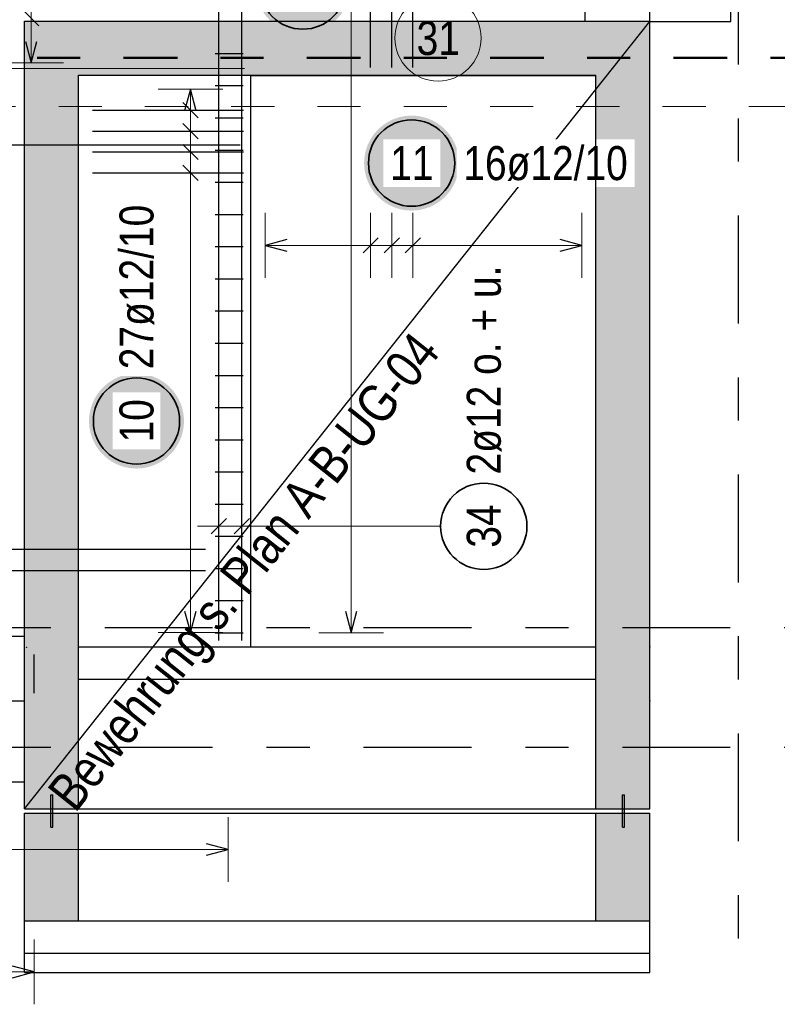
# Model space of a CAD drawing. Header units: millimetres. Extents: x -1.9 to 32.6, y 0 to 21.
# Tile 46 of 59: x 20.1 to 21.9, y 10.2 to 12.5. Entities that reach past the tile are written whole.
import ezdxf

# ---------------------------------------------------------------- set-up
doc = ezdxf.new("R2010")
doc.units = ezdxf.units.MM
for name, pattern in [('DASHDOT', [1, 0.5, -0.25, 0, -0.25]), ('DASHDOTX2', [2, 1, -0.5, 0, -0.5]), ('HIDDEN', [0.375, 0.25, -0.125])]:
    doc.linetypes.add(name, pattern=pattern)
doc.layers.add('Achsen', color=7, linetype='Continuous', lineweight=20)
doc.layers.add('nplo Bewehrung', color=7, linetype='Continuous', lineweight=20)
doc.styles.add('Arial Narrow', font='ARIALN.TTF')

msp = doc.modelspace()

# ---------------------------------------------------------------- hatches: boundary and pattern name
at = {"lineweight": 13, "true_color": 0xcef2bf}
for points in [[(21.595049, 12.520045), (21.470049, 12.395045), (20.270049, 12.395045), (20.145049, 12.520045)], [(20.270049, 12.395045), (20.270049, 10.945045), (20.145049, 10.945045), (20.145049, 12.520045)], [(21.595049, 12.520045), (21.595049, 10.945045), (21.470049, 10.945045), (21.470049, 12.395045)], [(20.270049, 10.945045), (20.270049, 10.695045), (20.145049, 10.695045), (20.145049, 10.945045)], [(21.595049, 10.945045), (21.595049, 10.695045), (21.470049, 10.695045), (21.470049, 10.945045)], [(20.270049, 10.685045), (20.270049, 10.435045), (20.145049, 10.435045), (20.145049, 10.685045)], [(21.595049, 10.685045), (21.595049, 10.435045), (21.470049, 10.435045), (21.470049, 10.685045)]]:
    msp.add_hatch(color=254, dxfattribs=at).paths.add_polyline_path(points)
at = {"lineweight": 25, "true_color": 0xffffff}
msp.add_hatch(color=7, dxfattribs=at).paths.add_polyline_path([(21.152603, 12.191028), (21.152536, 12.194867), (21.152335, 12.198701), (21.152001, 12.202526), (21.151533, 12.206337), (21.150932, 12.210129), (21.1502, 12.213898), (21.149336, 12.217639), (21.148342, 12.221348), (21.14722, 12.22502), (21.145969, 12.22865), (21.144594, 12.232235), (21.143093, 12.235769), (21.141471, 12.239249), (21.139728, 12.24267), (21.137866, 12.246028), (21.135889, 12.249319), (21.133797, 12.252539), (21.131595, 12.255684), (21.129284, 12.258751), (21.126868, 12.261734), (21.124349, 12.264632), (21.121731, 12.26744), (21.119016, 12.270155), (21.116208, 12.272774), (21.11331, 12.275293), (21.110326, 12.277709), (21.10726, 12.28002), (21.104115, 12.282222), (21.100894, 12.284313), (21.097603, 12.286291), (21.094245, 12.288152), (21.090824, 12.289895), (21.087344, 12.291518), (21.08381, 12.293018), (21.080226, 12.294394), (21.076595, 12.295644), (21.072923, 12.296767), (21.069215, 12.29776), (21.065474, 12.298624), (21.061705, 12.299357), (21.057912, 12.299957), (21.054101, 12.300425), (21.050276, 12.30076), (21.046442, 12.300961), (21.042603, 12.301028), (21.038764, 12.300961), (21.03493, 12.30076), (21.031105, 12.300425), (21.027294, 12.299957), (21.023502, 12.299357), (21.019733, 12.298624), (21.015992, 12.29776), (21.012283, 12.296767), (21.008611, 12.295644), (21.004981, 12.294394), (21.001397, 12.293018), (20.997862, 12.291518), (20.994382, 12.289895), (20.990961, 12.288152), (20.987603, 12.286291), (20.984312, 12.284313), (20.981092, 12.282222), (20.977947, 12.28002), (20.974881, 12.277709), (20.971897, 12.275293), (20.968999, 12.272774), (20.966191, 12.270155), (20.963476, 12.26744), (20.960857, 12.264632), (20.958338, 12.261734), (20.955922, 12.258751), (20.953611, 12.255684), (20.951409, 12.252539), (20.949318, 12.249319), (20.94734, 12.246028), (20.945479, 12.24267), (20.943736, 12.239249), (20.942113, 12.235769), (20.940613, 12.232235), (20.939237, 12.22865), (20.937987, 12.22502), (20.936864, 12.221348), (20.935871, 12.217639), (20.935007, 12.213898), (20.934274, 12.210129), (20.933674, 12.206337), (20.933206, 12.202526), (20.932871, 12.198701), (20.93267, 12.194867), (20.932603, 12.191028), (20.93267, 12.187189), (20.932871, 12.183355), (20.933206, 12.17953), (20.933674, 12.175719), (20.934274, 12.171927), (20.935007, 12.168158), (20.935871, 12.164416), (20.936864, 12.160708), (20.937987, 12.157036), (20.939237, 12.153406), (20.940613, 12.149821), (20.942113, 12.146287), (20.943736, 12.142807), (20.945479, 12.139386), (20.94734, 12.136028), (20.949318, 12.132737), (20.951409, 12.129517), (20.953611, 12.126371), (20.955922, 12.123305), (20.958338, 12.120321), (20.960857, 12.117423), (20.963476, 12.114615), (20.966191, 12.1119), (20.968999, 12.109282), (20.971897, 12.106763), (20.974881, 12.104347), (20.977947, 12.102036), (20.981092, 12.099834), (20.984312, 12.097743), (20.987603, 12.095765), (20.990961, 12.093904), (20.994382, 12.09216), (20.997862, 12.090538), (21.001397, 12.089038), (21.004981, 12.087662), (21.008611, 12.086412), (21.012283, 12.085289), (21.015992, 12.084295), (21.019733, 12.083432), (21.023502, 12.082699), (21.027294, 12.082098), (21.031105, 12.08163), (21.03493, 12.081296), (21.038764, 12.081095), (21.042603, 12.081028), (21.046442, 12.081095), (21.050276, 12.081296), (21.054101, 12.08163), (21.057912, 12.082098), (21.061705, 12.082699), (21.065474, 12.083432), (21.069215, 12.084295), (21.072923, 12.085289), (21.076595, 12.086412), (21.080226, 12.087662), (21.08381, 12.089038), (21.087344, 12.090538), (21.090824, 12.09216), (21.094245, 12.093904), (21.097603, 12.095765), (21.100894, 12.097743), (21.104115, 12.099834), (21.10726, 12.102036), (21.110326, 12.104347), (21.11331, 12.106763), (21.116208, 12.109282), (21.119016, 12.1119), (21.121731, 12.114615), (21.124349, 12.117423), (21.126868, 12.120321), (21.129284, 12.123305), (21.131595, 12.126371), (21.133797, 12.129517), (21.135889, 12.132737), (21.137866, 12.136028), (21.139728, 12.139386), (21.141471, 12.142807), (21.143093, 12.146287), (21.144594, 12.149821), (21.145969, 12.153406), (21.14722, 12.157036), (21.148342, 12.160708), (21.149336, 12.164416), (21.1502, 12.168158), (21.150932, 12.171927), (21.151533, 12.175719), (21.152001, 12.17953), (21.152335, 12.183355)])
at = {"lineweight": 13, "true_color": 0xff0000}
for points in [[(20.211049, 10.727545), (20.211049, 10.652545), (20.206049, 10.652545), (20.206049, 10.727545)], [(21.536468, 10.727545), (21.536468, 10.652545), (21.531468, 10.652545), (21.531468, 10.727545)]]:
    msp.add_hatch(color=1, dxfattribs=at).paths.add_polyline_path(points)
at = {"layer": 'Achsen', "lineweight": 25, "true_color": 0xffffff}
for points in [[(20.900441, 12.601263), (20.900374, 12.605101), (20.900173, 12.608936), (20.899838, 12.612761), (20.89937, 12.616572), (20.89877, 12.620364), (20.898037, 12.624133), (20.897173, 12.627874), (20.896179, 12.631583), (20.895057, 12.635254), (20.893807, 12.638885), (20.892431, 12.642469), (20.890931, 12.646004), (20.889308, 12.649483), (20.887565, 12.652904), (20.885703, 12.656263), (20.883726, 12.659554), (20.881635, 12.662774), (20.879433, 12.665919), (20.877122, 12.668985), (20.874706, 12.671969), (20.872187, 12.674867), (20.869568, 12.677675), (20.866853, 12.68039), (20.864045, 12.683008), (20.861147, 12.685527), (20.858163, 12.687944), (20.855097, 12.690254), (20.851952, 12.692457), (20.848732, 12.694548), (20.845441, 12.696525), (20.842083, 12.698387), (20.838661, 12.70013), (20.835182, 12.701753), (20.831647, 12.703253), (20.828063, 12.704629), (20.824433, 12.705879), (20.820761, 12.707001), (20.817052, 12.707995), (20.813311, 12.708859), (20.809542, 12.709591), (20.80575, 12.710192), (20.801939, 12.71066), (20.798114, 12.710995), (20.79428, 12.711196), (20.790441, 12.711263), (20.786602, 12.711196), (20.782767, 12.710995), (20.778943, 12.71066), (20.775132, 12.710192), (20.771339, 12.709591), (20.76757, 12.708859), (20.763829, 12.707995), (20.760121, 12.707001), (20.756449, 12.705879), (20.752818, 12.704629), (20.749234, 12.703253), (20.7457, 12.701753), (20.74222, 12.70013), (20.738799, 12.698387), (20.735441, 12.696525), (20.73215, 12.694548), (20.728929, 12.692457), (20.725784, 12.690254), (20.722718, 12.687944), (20.719734, 12.685527), (20.716836, 12.683008), (20.714028, 12.68039), (20.711313, 12.677675), (20.708695, 12.674867), (20.706176, 12.671969), (20.703759, 12.668985), (20.701449, 12.665919), (20.699247, 12.662774), (20.697155, 12.659554), (20.695178, 12.656263), (20.693316, 12.652904), (20.691573, 12.649483), (20.689951, 12.646004), (20.68845, 12.642469), (20.687074, 12.638885), (20.685824, 12.635254), (20.684702, 12.631583), (20.683708, 12.627874), (20.682844, 12.624133), (20.682112, 12.620364), (20.681511, 12.616572), (20.681043, 12.612761), (20.680709, 12.608936), (20.680508, 12.605101), (20.680441, 12.601263), (20.680508, 12.597424), (20.680709, 12.593589), (20.681043, 12.589764), (20.681511, 12.585953), (20.682112, 12.582161), (20.682844, 12.578392), (20.683708, 12.574651), (20.684702, 12.570942), (20.685824, 12.567271), (20.687074, 12.56364), (20.68845, 12.560056), (20.689951, 12.556521), (20.691573, 12.553042), (20.693316, 12.549621), (20.695178, 12.546263), (20.697155, 12.542971), (20.699247, 12.539751), (20.701449, 12.536606), (20.703759, 12.53354), (20.706176, 12.530556), (20.708695, 12.527658), (20.711313, 12.52485), (20.714028, 12.522135), (20.716836, 12.519517), (20.719734, 12.516998), (20.722718, 12.514581), (20.725784, 12.512271), (20.728929, 12.510068), (20.73215, 12.507977), (20.735441, 12.506), (20.738799, 12.504138), (20.74222, 12.502395), (20.7457, 12.500773), (20.749234, 12.499272), (20.752818, 12.497896), (20.756449, 12.496646), (20.760121, 12.495524), (20.763829, 12.49453), (20.76757, 12.493666), (20.771339, 12.492934), (20.775132, 12.492333), (20.778943, 12.491865), (20.782767, 12.49153), (20.786602, 12.49133), (20.790441, 12.491263), (20.79428, 12.49133), (20.798114, 12.49153), (20.801939, 12.491865), (20.80575, 12.492333), (20.809542, 12.492934), (20.813311, 12.493666), (20.817052, 12.49453), (20.820761, 12.495524), (20.824433, 12.496646), (20.828063, 12.497896), (20.831647, 12.499272), (20.835182, 12.500773), (20.838661, 12.502395), (20.842083, 12.504138), (20.845441, 12.506), (20.848732, 12.507977), (20.851952, 12.510068), (20.855097, 12.512271), (20.858163, 12.514581), (20.861147, 12.516998), (20.864045, 12.519517), (20.866853, 12.522135), (20.869568, 12.52485), (20.872187, 12.527658), (20.874706, 12.530556), (20.877122, 12.53354), (20.879433, 12.536606), (20.881635, 12.539751), (20.883726, 12.542971), (20.885703, 12.546263), (20.887565, 12.549621), (20.889308, 12.553042), (20.890931, 12.556521), (20.892431, 12.560056), (20.893807, 12.56364), (20.895057, 12.567271), (20.896179, 12.570942), (20.897173, 12.574651), (20.898037, 12.578392), (20.89877, 12.582161), (20.89937, 12.585953), (20.899838, 12.589764), (20.900173, 12.593589)], [(20.514833, 11.593307), (20.514766, 11.597146), (20.514565, 11.60098), (20.514231, 11.604805), (20.513763, 11.608616), (20.513162, 11.612408), (20.51243, 11.616177), (20.511566, 11.619918), (20.510572, 11.623627), (20.50945, 11.627299), (20.5082, 11.630929), (20.506824, 11.634513), (20.505323, 11.638048), (20.503701, 11.641528), (20.501958, 11.644949), (20.500096, 11.648307), (20.498119, 11.651598), (20.496028, 11.654818), (20.493825, 11.657963), (20.491515, 11.661029), (20.489098, 11.664013), (20.486579, 11.666911), (20.483961, 11.669719), (20.481246, 11.672434), (20.478438, 11.675053), (20.47554, 11.677572), (20.472556, 11.679988), (20.46949, 11.682299), (20.466345, 11.684501), (20.463125, 11.686592), (20.459833, 11.68857), (20.456475, 11.690431), (20.453054, 11.692174), (20.449574, 11.693797), (20.44604, 11.695297), (20.442456, 11.696673), (20.438825, 11.697923), (20.435154, 11.699046), (20.431445, 11.700039), (20.427704, 11.700903), (20.423935, 11.701636), (20.420142, 11.702236), (20.416332, 11.702704), (20.412507, 11.703039), (20.408672, 11.70324), (20.404833, 11.703307), (20.400994, 11.70324), (20.39716, 11.703039), (20.393335, 11.702704), (20.389524, 11.702236), (20.385732, 11.701636), (20.381963, 11.700903), (20.378222, 11.700039), (20.374513, 11.699046), (20.370842, 11.697923), (20.367211, 11.696673), (20.363627, 11.695297), (20.360092, 11.693797), (20.356613, 11.692174), (20.353192, 11.690431), (20.349833, 11.68857), (20.346542, 11.686592), (20.343322, 11.684501), (20.340177, 11.682299), (20.337111, 11.679988), (20.334127, 11.677572), (20.331229, 11.675053), (20.328421, 11.672434), (20.325706, 11.669719), (20.323087, 11.666911), (20.320569, 11.664013), (20.318152, 11.661029), (20.315842, 11.657963), (20.313639, 11.654818), (20.311548, 11.651598), (20.309571, 11.648307), (20.307709, 11.644949), (20.305966, 11.641528), (20.304343, 11.638048), (20.302843, 11.634513), (20.301467, 11.630929), (20.300217, 11.627299), (20.299095, 11.623627), (20.298101, 11.619918), (20.297237, 11.616177), (20.296505, 11.612408), (20.295904, 11.608616), (20.295436, 11.604805), (20.295101, 11.60098), (20.2949, 11.597146), (20.294833, 11.593307), (20.2949, 11.589468), (20.295101, 11.585634), (20.295436, 11.581809), (20.295904, 11.577998), (20.296505, 11.574205), (20.297237, 11.570436), (20.298101, 11.566695), (20.299095, 11.562987), (20.300217, 11.559315), (20.301467, 11.555685), (20.302843, 11.5521), (20.304343, 11.548566), (20.305966, 11.545086), (20.307709, 11.541665), (20.309571, 11.538307), (20.311548, 11.535016), (20.313639, 11.531796), (20.315842, 11.52865), (20.318152, 11.525584), (20.320569, 11.5226), (20.323087, 11.519702), (20.325706, 11.516894), (20.328421, 11.514179), (20.331229, 11.511561), (20.334127, 11.509042), (20.337111, 11.506626), (20.340177, 11.504315), (20.343322, 11.502113), (20.346542, 11.500021), (20.349833, 11.498044), (20.353192, 11.496182), (20.356613, 11.494439), (20.360092, 11.492817), (20.363627, 11.491317), (20.367211, 11.489941), (20.370842, 11.488691), (20.374513, 11.487568), (20.378222, 11.486574), (20.381963, 11.48571), (20.385732, 11.484978), (20.389524, 11.484377), (20.393335, 11.483909), (20.39716, 11.483575), (20.400994, 11.483374), (20.404833, 11.483307), (20.408672, 11.483374), (20.412507, 11.483575), (20.416332, 11.483909), (20.420142, 11.484377), (20.423935, 11.484978), (20.427704, 11.48571), (20.431445, 11.486574), (20.435154, 11.487568), (20.438825, 11.488691), (20.442456, 11.489941), (20.44604, 11.491317), (20.449574, 11.492817), (20.453054, 11.494439), (20.456475, 11.496182), (20.459833, 11.498044), (20.463125, 11.500021), (20.466345, 11.502113), (20.46949, 11.504315), (20.472556, 11.506626), (20.47554, 11.509042), (20.478438, 11.511561), (20.481246, 11.514179), (20.483961, 11.516894), (20.486579, 11.519702), (20.489098, 11.5226), (20.491515, 11.525584), (20.493825, 11.52865), (20.496028, 11.531796), (20.498119, 11.535016), (20.500096, 11.538307), (20.501958, 11.541665), (20.503701, 11.545086), (20.505323, 11.548566), (20.506824, 11.5521), (20.5082, 11.555685), (20.50945, 11.559315), (20.510572, 11.562987), (20.511566, 11.566695), (20.51243, 11.570436), (20.513162, 11.574205), (20.513763, 11.577998), (20.514231, 11.581809), (20.514565, 11.585634)]]:
    msp.add_hatch(color=7, dxfattribs=at).paths.add_polyline_path(points)

# ---------------------------------------------------------------- linework, layer by layer
at = {"color": 5, "linetype": 'Continuous', "lineweight": 18, "ltscale": 2}
for p, q in [((20.16052, 12.942045), (20.16052, 12.423046)), ((20.08552, 12.423046), (20.23552, 12.423046)), ((20.703049, 12.075424), (20.703049, 11.925424)), ((20.947716, 11.925424), (20.947716, 12.075424)), ((20.996649, 11.925424), (20.996649, 12.075424)), ((21.045582, 11.925424), (21.045582, 12.075424)), ((21.437049, 11.925424), (21.437049, 12.075424)), ((21.437049, 12.000424), (20.703049, 12.000424)), ((20.617049, 10.525424), (20.617049, 10.675424)), ((20.617049, 10.600424), (15.076161, 10.600424))]:
    msp.add_line(p, q, dxfattribs=at)
at = {"color": 3, "linetype": 'Continuous', "lineweight": 25, "ltscale": 2}
for p, q in [((20.947716, 12.412545), (20.947716, 12.762545)), ((20.996649, 12.412545), (20.996649, 12.762545)), ((21.045582, 12.412545), (21.045582, 12.762545)), ((20.178197, 12.509168), (20.142842, 12.544523)), ((20.147122, 12.473046), (20.16052, 12.423046)), ((20.16052, 12.423046), (20.173917, 12.473046)), ((19.749797, 12.233545), (20.644961, 12.233545)), ((20.753049, 12.013821), (20.703049, 12.000424)), ((20.930038, 11.982746), (20.965393, 12.018101)), ((20.978971, 11.982746), (21.014327, 12.018101)), ((21.027905, 11.982746), (21.06326, 12.018101)), ((21.437049, 12.000424), (21.387049, 12.013821)), ((20.703049, 12.000424), (20.753049, 11.987026)), ((21.387049, 11.987026), (21.437049, 12.000424)), ((15.172461, 11.29633), (20.564961, 11.29633)), ((15.172461, 11.246759), (20.564961, 11.246759)), ((20.617049, 10.600424), (20.567049, 10.613821)), ((20.567049, 10.587026), (20.617049, 10.600424))]:
    msp.add_line(p, q, dxfattribs=at)
at = {"color": 3, "linetype": 'Continuous', "lineweight": 25}
for p, q in [((21.445049, 12.520045), (21.445049, 12.613859)), ((21.595049, 12.520045), (21.595049, 12.613859)), ((21.782781, 12.518857), (21.782781, 12.613859)), ((21.595049, 12.518857), (21.782781, 12.518857)), ((20.670049, 11.070044), (20.670049, 12.395045)), ((20.670049, 12.393857), (21.470049, 12.393857)), ((19.984158, 11.095045), (20.145049, 11.095045)), ((20.270049, 11.070045), (21.470049, 11.070045)), ((20.270049, 10.99506), (21.470049, 10.99506)), ((19.984158, 10.945045), (20.145049, 10.945045)), ((19.984478, 10.757545), (20.145049, 10.757545)), ((20.270049, 10.695045), (21.470049, 10.695045)), ((20.270049, 10.685045), (21.470049, 10.685045)), ((20.145049, 10.360591), (20.145049, 10.435045)), ((20.270049, 10.435145), (21.470049, 10.435145)), ((21.595049, 10.360591), (21.595049, 10.435045)), ((20.145049, 10.31573), (20.145049, 10.360591)), ((20.145049, 10.360591), (21.595049, 10.360591)), ((21.595049, 10.31573), (21.595049, 10.360591)), ((20.145049, 10.31573), (21.595049, 10.31573))]:
    msp.add_line(p, q, dxfattribs=at)
at = {"color": 4, "linetype": 'DASHDOT', "lineweight": 50, "ltscale": 0.25}
msp.add_line((14.424525, 12.43478), (22.839617, 12.43478), dxfattribs=at)
msp.add_line((14.424525, 12.43478), (22.839617, 12.43478), dxfattribs=at)
at = {"color": 9, "linetype": 'Continuous', "lineweight": 0, "ltscale": 2}
msp.add_line((20.655049, 12.410045), (19.759885, 12.410045), dxfattribs=at)
at = {"color": 9, "linetype": 'HIDDEN', "lineweight": 0, "ltscale": 0.25}
msp.add_line((14.424525, 12.322203), (22.839617, 12.322203), dxfattribs=at)
at = {"color": 9, "linetype": 'Continuous', "lineweight": 0, "ltscale": 2}
msp.add_circle((21.103919, 12.480826), 0.1, dxfattribs=at)
at = {"color": 9, "linetype": 'Continuous', "lineweight": 0}
for centre in [(20.669961, 12.393857), (20.145049, 11.070044), (20.270049, 11.070044), (20.669961, 11.070044), (21.595049, 11.070044), (21.595049, 10.945045)]:
    msp.add_circle(centre, 0.000555, dxfattribs=at)
at = {"color": 2, "linetype": 'Continuous', "lineweight": 35, "ltscale": 2}
msp.add_circle((21.042603, 12.191028), 0.1, dxfattribs=at)
at = {"layer": 'Achsen', "color": 3, "linetype": 'DASHDOTX2', "lineweight": 25, "ltscale": 0.25}
for p, q in [((21.799965, 19.869562), (21.799965, 10.31573)), ((14.331419, 11.115042), (22.983912, 11.115042)), ((14.331419, 10.837542), (22.983912, 10.837542))]:
    msp.add_line(p, q, dxfattribs=at)
at = {"layer": 'Achsen', "color": 3, "linetype": 'Continuous', "lineweight": 25, "ltscale": 2}
for p, q in [((20.59592, 11.084974), (20.59592, 14.084974)), ((20.648858, 11.084974), (20.648858, 14.084974)), ((20.587461, 12.519628), (20.652461, 12.519628)), ((20.587461, 12.445045), (20.652461, 12.445045)), ((20.587461, 12.370462), (20.652461, 12.370462)), ((20.529833, 12.362045), (20.516436, 12.312045)), ((20.543231, 12.312045), (20.529833, 12.362045)), ((20.512156, 12.3313), (20.547511, 12.295945)), ((20.302549, 12.313622), (20.652549, 12.313622)), ((20.512156, 12.282877), (20.547511, 12.247521)), ((20.587461, 12.295878), (20.652461, 12.295878)), ((20.302549, 12.265199), (20.652549, 12.265199)), ((20.512156, 12.234454), (20.547511, 12.199098)), ((20.302549, 12.216776), (20.652549, 12.216776)), ((20.587461, 12.221295), (20.652461, 12.221295)), ((20.512156, 12.18603), (20.547511, 12.150675)), ((20.302549, 12.168353), (20.652549, 12.168353)), ((20.587461, 12.146711), (20.652461, 12.146711)), ((20.587461, 12.072128), (20.652461, 12.072128)), ((20.587461, 11.997545), (20.652461, 11.997545)), ((20.587461, 11.922961), (20.652461, 11.922961)), ((20.587461, 11.848378), (20.652461, 11.848378)), ((20.587461, 11.773794), (20.652461, 11.773794)), ((20.587461, 11.699211), (20.652461, 11.699211)), ((20.587461, 11.624628), (20.652461, 11.624628)), ((20.587461, 11.550044), (20.652461, 11.550044)), ((20.587461, 11.475461), (20.652461, 11.475461)), ((20.587461, 11.400877), (20.652461, 11.400877)), ((20.578243, 11.331771), (20.613598, 11.367126)), ((20.63118, 11.331771), (20.666535, 11.367126)), ((20.587461, 11.326294), (20.652461, 11.326294)), ((20.587461, 11.251711), (20.652461, 11.251711)), ((20.587461, 11.177127), (20.652461, 11.177127)), ((20.516436, 11.153044), (20.529833, 11.103044)), ((20.529833, 11.103044), (20.543231, 11.153044)), ((20.889203, 11.152544), (20.9026, 11.102544)), ((20.9026, 11.102544), (20.915998, 11.152544)), ((20.587461, 11.102544), (20.652461, 11.102544)), ((20.167549, 10.962544), (20.167549, 11.052544)), ((20.167549, 10.316799), (20.117549, 10.330197)), ((20.117549, 10.303402), (20.167549, 10.316799))]:
    msp.add_line(p, q, dxfattribs=at)
at = {"layer": 'Achsen', "color": 5, "linetype": 'Continuous', "lineweight": 18, "ltscale": 2}
for p, q in [((20.9026, 11.102544), (20.9026, 13.787546)), ((20.604833, 12.362045), (20.454833, 12.362045)), ((20.529833, 11.103044), (20.529833, 12.362045)), ((20.454833, 12.313622), (20.604833, 12.313622)), ((20.454833, 12.265199), (20.604833, 12.265199)), ((20.454833, 12.216776), (20.604833, 12.216776)), ((20.454833, 12.168353), (20.604833, 12.168353)), ((20.59592, 11.274448), (20.59592, 11.424448)), ((20.648858, 11.274448), (20.648858, 11.424448)), ((20.698858, 11.349448), (20.54592, 11.349448)), ((21.109975, 11.349448), (20.698858, 11.349448)), ((20.454833, 11.103044), (20.604833, 11.103044)), ((20.8276, 11.102544), (20.9776, 11.102544)), ((20.167549, 10.241799), (20.167549, 10.391799)), ((20.167549, 10.316799), (16.914961, 10.316799))]:
    msp.add_line(p, q, dxfattribs=at)
at = {"layer": 'Achsen', "color": 3, "linetype": 'Continuous', "lineweight": 25}
msp.add_line((20.145049, 10.695045), (21.595049, 12.518857), dxfattribs=at)
at = {"layer": 'Achsen', "color": 2, "linetype": 'Continuous', "lineweight": 35, "ltscale": 2}
for centre in [(20.790441, 12.601263), (20.404833, 11.593307), (21.209975, 11.349448)]:
    msp.add_circle(centre, 0.1, dxfattribs=at)
at = {"layer": 'Achsen', "color": 9, "linetype": 'Continuous', "lineweight": 0}
msp.add_circle((20.150326, 11.068754), 0.000555, dxfattribs=at)
at = {"layer": 'nplo Bewehrung', "color": 3, "linetype": 'Continuous', "lineweight": 25}
for p, q in [((20.145049, 10.945045), (20.145049, 12.520045)), ((20.145049, 12.520045), (21.595049, 12.520045)), ((20.270049, 10.945045), (20.270049, 12.395045)), ((20.270049, 12.395045), (21.470049, 12.395045)), ((20.145049, 10.695045), (20.145049, 10.945045)), ((20.270049, 10.695045), (20.270049, 10.945045)), ((21.470049, 10.695045), (21.470049, 10.945045)), ((21.595049, 10.695045), (21.595049, 10.945044)), ((20.206049, 10.652545), (20.206049, 10.727545)), ((20.206049, 10.727545), (20.211049, 10.727545)), ((20.211049, 10.652545), (20.211049, 10.727545)), ((21.531468, 10.652545), (21.531468, 10.727545)), ((21.531468, 10.727545), (21.536468, 10.727545)), ((21.536468, 10.652545), (21.536468, 10.727545)), ((20.145049, 10.695045), (20.270049, 10.695045)), ((20.145049, 10.435045), (20.145049, 10.685045)), ((20.145049, 10.685045), (20.270049, 10.685045)), ((20.270049, 10.435045), (20.270049, 10.685045)), ((21.470049, 10.695045), (21.595049, 10.695045)), ((21.470049, 10.435045), (21.470049, 10.685045)), ((21.470049, 10.685045), (21.595049, 10.685045)), ((21.595049, 10.435045), (21.595049, 10.685045)), ((20.206049, 10.652545), (20.211049, 10.652545)), ((21.531468, 10.652545), (21.536468, 10.652545)), ((20.145049, 10.435045), (20.270049, 10.435045)), ((21.470049, 10.435045), (21.595049, 10.435045))]:
    msp.add_line(p, q, dxfattribs=at)

# ---------------------------------------------------------------- texts
at = {"color": 9, "lineweight": 0, "insert": (21.054306, 12.520201), "char_height": 0.07875, "attachment_point": 1, "line_spacing_factor": 0.9, "style": 'Arial Narrow'}
msp.add_mtext('31', dxfattribs=at)
at = {"layer": 'Achsen', "color": 4, "lineweight": 50, "style": 'Arial Narrow'}
msp.add_text('Bewehrung s. Plan A-B-UG-04', height=0.0875, rotation=51.514, dxfattribs=at).set_placement((20.262713, 10.683311))
at = {"layer": 'Achsen', "color": 2, "lineweight": 35, "char_height": 0.07875, "attachment_point": 1, "rotation": 90, "line_spacing_factor": 0.9, "style": 'Arial Narrow'}
for s, insert in [('2ø12 o. + u.', (21.1706, 11.469448)), ('34', (21.1706, 11.299836))]:
    msp.add_mtext(s, dxfattribs=dict(at, insert=insert))

# ---------------------------------------------------------------- next in the draw order: texts
at = {"color": 2, "lineweight": 35, "char_height": 0.07875, "attachment_point": 1, "line_spacing_factor": 0.9, "style": 'Arial Narrow', "bg_fill": 3, "box_fill_scale": 1.2, "bg_fill_color": 256, "bg_fill_true_color": 13158600, "bg_fill_transparency": 0}
for s, insert in [('11', (20.992991, 12.230403)), ('16ø12/10', (21.162603, 12.230403))]:
    msp.add_mtext(s, dxfattribs=dict(at, insert=insert))
at = {"layer": 'Achsen', "color": 2, "lineweight": 35, "char_height": 0.07875, "attachment_point": 1, "rotation": 90, "line_spacing_factor": 0.9, "style": 'Arial Narrow', "bg_fill": 3, "box_fill_scale": 1.2, "bg_fill_color": 256, "bg_fill_true_color": 13158600, "bg_fill_transparency": 0}
for s, insert in [('27ø12/10', (20.365458, 11.713307)), ('10', (20.365458, 11.543694))]:
    msp.add_mtext(s, dxfattribs=dict(at, insert=insert))

# ---------------------------------------------------------------- next in the draw order: linework, layer by layer
at = {"layer": 'nplo Bewehrung', "color": 3, "linetype": 'Continuous', "lineweight": 25}
for p, q in [((21.595049, 10.945044), (21.595049, 12.520045)), ((21.470049, 10.945045), (21.470049, 12.395045))]:
    msp.add_line(p, q, dxfattribs=at)

doc.saveas('drawing.dxf')
